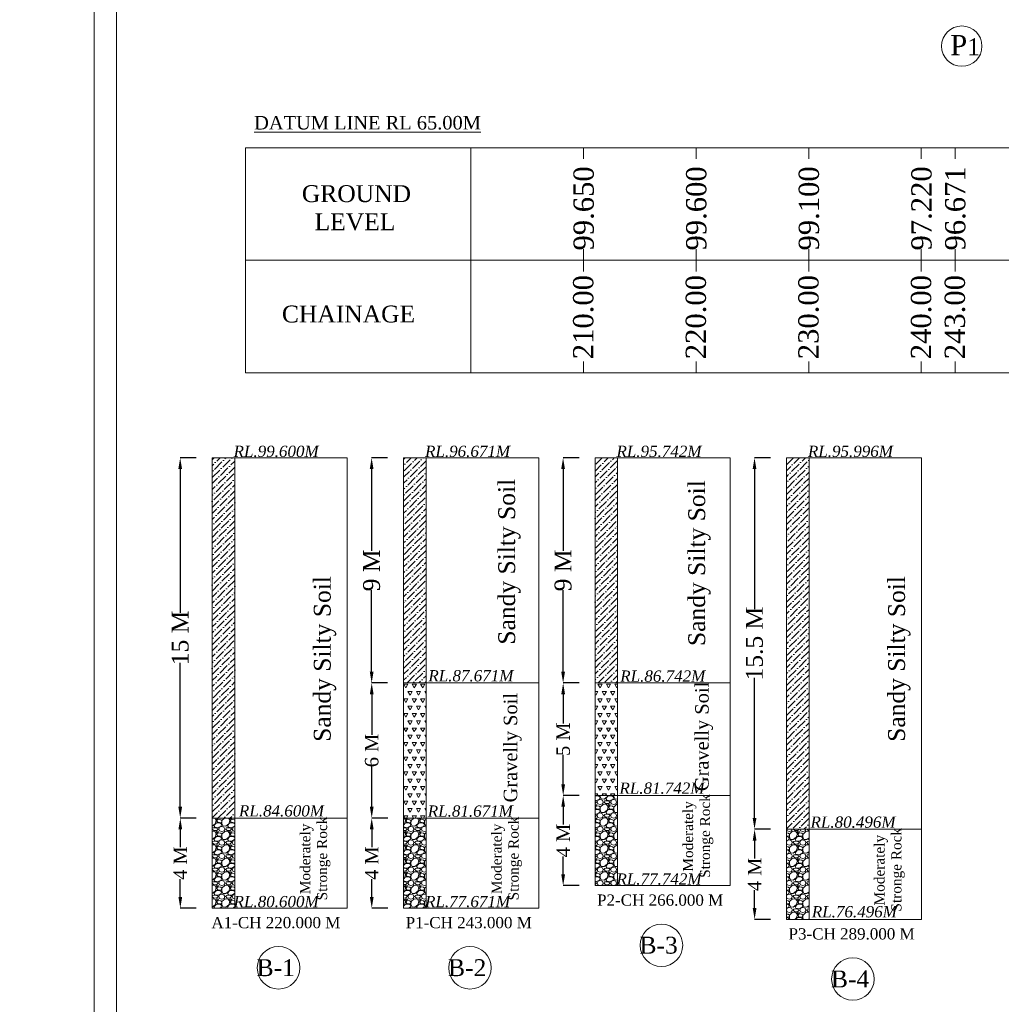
# Model space of a CAD drawing. Header units: millimetres. Extents: x -20950785 to 389010297, y -11535949 to 14056629.
# Tile 147 of 256: x 11985366 to 12072534, y -1586428 to -1498957. Entities that reach past the tile are written whole.
import ezdxf

# ---------------------------------------------------------------- set-up
doc = ezdxf.new("R2010")
doc.units = ezdxf.units.MM
doc.header["$LTSCALE"] = 60
doc.header["$MEASUREMENT"] = 0
doc.styles.add('PDF Arial Bold', font='times.ttf')
doc.styles.add('style1', font='txt.shx', dxfattribs={"height": 1})
doc.dimstyles.get("Standard").update_dxf_attribs({"dimtxt": 400, "dimasz": 215, "dimexe": 0.18, "dimexo": 0.0625, "dimgap": 0.09, "dimtad": 0, "dimtih": 1, "dimtoh": 1, "dimdec": 0, "dimzin": 4, "dimdsep": 46, "dimtxsty": 'Standard', "dimblk": 'OPEN90', "dimcen": 0, "dimadec": 0, "dimazin": 1, "dimtfac": 1, "dimtdec": 0, "dimtix": 1, "dimtofl": 0, "dimtmove": 0, "dimatfit": 3, "dimldrblk": 'OPEN30', "dimfxl": 1, "dimtolj": 1, "dimtzin": 0, "dimarcsym": 0})
pattern_1 = [(228.0127875, (-988231.32, -132066), (-9600, -10800), [161.4432, -15982.90566]), (184.96974073, (-988339.32, -132186), (14400, 1200), [277.0416, -27427.10971]), (132.5104471, (-988615.32, -132210), (12000, -13200), [195.3456, -19339.23912]), (267.273689, (-989083.32, -132510), (1200, 24000), [252.2856, -24976.26965]), (292.8336542, (-989095.32, -132762), (-6000, 14400), [247.386, -24491.24775]), (357.273689, (-988999.32, -132990), (-24000, 1200), [252.2856, -24976.26965]), (37.69424047, (-988747.32, -133002), (-15600, -12000), [333.6348, -33029.81826]), (72.25532837, (-988483.32, -132798), (8400, 26400), [314.9856, -31183.5858]), (121.4295656, (-988387.32, -132498), (-9600, 15600), [253.14, -25060.88773]), (175.2363583, (-988519.32, -132282), (13200, -1200), [288.9984, -14160.9151]), (222.3974378, (-988807.32, -132258), (-14400, -13200), [373.7376, -37000.05001]), (138.8140748, (-987895.32, -132522), (-8400, 7200), [127.5612, -12628.61378]), (171.4692344, (-987991.32, -132438), (15600, -2400), [242.6844, -24025.8137]), (225, (-988231.3, -132402), (-1e-13, -1200), [169.7052, -1527.35107]), (203.1985905, (-988315.32, -132258), (6000, 2400), [91.3896, -9047.53813]), (291.8014095, (-988399.32, -132294), (-1200, 3600), [129.2436, -6332.95417]), (30.9637565, (-988351.32, -132414), (3600, 2400), [209.9148, -6787.22747]), (161.5650512, (-988171.3, -132306), (2400, -1200), [151.7892, -3642.94399]), (16.38954033, (-989095.32, -132294), (12000, 3600), [212.64, -21051.41418]), (70.34617594, (-988891.32, -132234), (-4800, -13200), [178.3932, -17660.8893]), (293.1985905, (-988171.32, -132066), (-2400, 6000), [182.778, -8956.14973]), (343.61045967, (-988099.32, -132234), (-12000, 3600), [212.64, -21051.41418]), (339.4439548, (-989095.32, -133038), (-6000, 2400), [205.056, -10047.74849]), (294.7751406, (-988903.32, -133110), (-6000, 13200), [171.8136, -17009.57168]), (66.8014095, (-988159.32, -133266), (2400, 6000), [182.778, -8956.14973]), (17.35402464, (-988087.32, -133098), (-15600, -4800), [201.1572, -19914.50834]), (69.4439548, (-988747.32, -133266), (-2400, -6000), [102.528, -10150.27649]), (101.3099325, (-988231.32, -133266), (-1200, 4800), [61.188, -6057.63542]), (165.9637565, (-988243.32, -133206), (3600, -1200), [247.386, -4700.34075]), (186.00900596, (-988483.32, -133146), (12000, 1200), [229.26, -22696.70781]), (303.6900675, (-988351.32, -132522), (-1200, 2400), [173.0664, -4153.59513]), (353.1572266, (-988255.32, -132666), (20400, -2400), [302.1528, -29913.07515]), (60.9453959, (-987955.32, -132702), (-4800, -8400), [123.5472, -12231.20897]), (90, (-987895.3, -132594), (-1200, 1200), [72, -1128]), (120.2564372, (-988507.32, -133110), (4800, -8400), [166.7088, -16504.22399]), (48.0127875, (-988591.32, -132966), (9600, 10800), [322.8864, -15821.46246]), (0, (-988375.3, -132726), (1200, 1200), [312, -888]), (325.3048465, (-988063.32, -132726), (12000, -8400), [189.7368, -18783.92916]), (254.0546041, (-987907.32, -132834), (-1200, -4800), [174.7224, -8561.40947]), (207.64597536, (-987955.32, -133002), (-22800, -12000), [284.478, -28163.36902]), (175.42607874, (-988207.32, -133134), (-15600, 1200), [300.9588, -29794.88809])]
pattern_2 = [(45, (-989095.3, -133266), (198.873782, 729.203868), [937.5, -187.5, 0, -187.5])]
pattern_3 = [(60, (-989095.3, -133266), (-375, 649.519052), [375, -375]), (120, (-989095.3, -133266), (-750, 4e-07), [375, -375]), (0, (-989282.8, -132941.24), (375, 649.519052), [375, -375])]

# ---------------------------------------------------------------- blocks, each defined once
blk = doc.blocks.new('*D1190')
at = {"color": 0, "linetype": 'Continuous', "lineweight": -2, "ltscale": 2, "transparency": 16777216}
for p, q in [((12001040, -1537882), (11999620, -1537882)), ((11999620, -1538882), (11999620, -1551665)), ((11999620, -1568882), (11999620, -1556098)), ((12001044, -1569882), (11999620, -1569882))]:
    blk.add_line(p, q, dxfattribs=at)
at = {"color": 0, "linetype": 'Continuous', "lineweight": 9, "ltscale": 2, "transparency": 16777216}
for points in [[(11999454, -1538882), (11999787, -1538882), (11999620, -1537882)], [(11999454, -1568882), (11999787, -1568882), (11999620, -1569882)]]:
    blk.add_solid(points, dxfattribs=at)
at = {"layer": 'Defpoints', "color": 0, "linetype": 'Continuous', "lineweight": 9, "ltscale": 2, "transparency": 16777216}
for p in [(12001040, -1537882), (11999620, -1569882), (12001044, -1569882)]:
    blk.add_point(p, dxfattribs=at)
at = {"color": 0, "linetype": 'Continuous', "lineweight": 9, "ltscale": 2, "transparency": 16777216, "insert": (11999620, -1553882), "char_height": 1500, "attachment_point": 5, "rotation": 90, "style": 'PDF Arial Bold'}
blk.add_mtext('\\A1;15 M', dxfattribs=at)
blk = doc.blocks.new('*D1191')
at = {"color": 0, "linetype": 'Continuous', "lineweight": -2, "ltscale": 2, "transparency": 16777216}
for p, q in [((12001044, -1569882), (11999628, -1569882)), ((11999628, -1570882), (11999628, -1572462)), ((11999628, -1576882), (11999628, -1575301)), ((12001044, -1577882), (11999628, -1577882))]:
    blk.add_line(p, q, dxfattribs=at)
at = {"color": 0, "linetype": 'Continuous', "lineweight": 9, "ltscale": 2, "transparency": 16777216}
for points in [[(11999461, -1570882), (11999794, -1570882), (11999628, -1569882)], [(11999461, -1576882), (11999794, -1576882), (11999628, -1577882)]]:
    blk.add_solid(points, dxfattribs=at)
at = {"layer": 'Defpoints', "color": 0, "linetype": 'Continuous', "lineweight": 9, "ltscale": 2, "transparency": 16777216}
for p in [(12001044, -1569882), (11999628, -1577882), (12001044, -1577882)]:
    blk.add_point(p, dxfattribs=at)
at = {"color": 0, "linetype": 'Continuous', "lineweight": 9, "ltscale": 2, "transparency": 16777216, "insert": (11999628, -1573882), "char_height": 1200, "attachment_point": 5, "rotation": 90, "style": 'PDF Arial Bold'}
blk.add_mtext('\\A1;4 M', dxfattribs=at)
blk = doc.blocks.new('*D1192')
at = {"color": 0, "linetype": 'Continuous', "lineweight": -2, "ltscale": 2, "transparency": 16777216}
for p, q in [((12018040, -1537882), (12016620, -1537882)), ((12016620, -1538882), (12016620, -1546133)), ((12016620, -1556882), (12016620, -1549630)), ((12018040, -1557882), (12016620, -1557882))]:
    blk.add_line(p, q, dxfattribs=at)
at = {"color": 0, "linetype": 'Continuous', "lineweight": 9, "ltscale": 2, "transparency": 16777216}
for points in [[(12016454, -1538882), (12016787, -1538882), (12016620, -1537882)], [(12016454, -1556882), (12016787, -1556882), (12016620, -1557882)]]:
    blk.add_solid(points, dxfattribs=at)
at = {"layer": 'Defpoints', "color": 0, "linetype": 'Continuous', "lineweight": 9, "ltscale": 2, "transparency": 16777216}
for p in [(12018040, -1537882), (12016620, -1557882), (12018040, -1557882)]:
    blk.add_point(p, dxfattribs=at)
at = {"color": 0, "linetype": 'Continuous', "lineweight": 9, "ltscale": 2, "transparency": 16777216, "insert": (12016620, -1547882), "char_height": 1500, "attachment_point": 5, "rotation": 90, "style": 'PDF Arial Bold'}
blk.add_mtext('\\A1;9 M', dxfattribs=at)
blk = doc.blocks.new('*D1193')
at = {"color": 0, "linetype": 'Continuous', "lineweight": -2, "ltscale": 2, "transparency": 16777216}
for p, q in [((12035040, -1537882), (12033620, -1537882)), ((12033620, -1538882), (12033620, -1546133)), ((12033620, -1556882), (12033620, -1549630)), ((12035040, -1557882), (12033620, -1557882))]:
    blk.add_line(p, q, dxfattribs=at)
at = {"color": 0, "linetype": 'Continuous', "lineweight": 9, "ltscale": 2, "transparency": 16777216}
for points in [[(12033454, -1538882), (12033787, -1538882), (12033620, -1537882)], [(12033454, -1556882), (12033787, -1556882), (12033620, -1557882)]]:
    blk.add_solid(points, dxfattribs=at)
at = {"layer": 'Defpoints', "color": 0, "linetype": 'Continuous', "lineweight": 9, "ltscale": 2, "transparency": 16777216}
for p in [(12035040, -1537882), (12033620, -1557882), (12035040, -1557882)]:
    blk.add_point(p, dxfattribs=at)
at = {"color": 0, "linetype": 'Continuous', "lineweight": 9, "ltscale": 2, "transparency": 16777216, "insert": (12033620, -1547882), "char_height": 1500, "attachment_point": 5, "rotation": 90, "style": 'PDF Arial Bold'}
blk.add_mtext('\\A1;9 M', dxfattribs=at)
blk = doc.blocks.new('*D1194')
at = {"color": 0, "linetype": 'Continuous', "lineweight": -2, "ltscale": 2, "transparency": 16777216}
for p, q in [((12052040, -1537882), (12050620, -1537882)), ((12050620, -1538882), (12050620, -1551335)), ((12050620, -1569882), (12050620, -1557428)), ((12052044, -1570882), (12050620, -1570882))]:
    blk.add_line(p, q, dxfattribs=at)
at = {"color": 0, "linetype": 'Continuous', "lineweight": 9, "ltscale": 2, "transparency": 16777216}
for points in [[(12050454, -1538882), (12050787, -1538882), (12050620, -1537882)], [(12050454, -1569882), (12050787, -1569882), (12050620, -1570882)]]:
    blk.add_solid(points, dxfattribs=at)
at = {"layer": 'Defpoints', "color": 0, "linetype": 'Continuous', "lineweight": 9, "ltscale": 2, "transparency": 16777216}
for p in [(12052040, -1537882), (12050620, -1570882), (12052044, -1570882)]:
    blk.add_point(p, dxfattribs=at)
at = {"color": 0, "linetype": 'Continuous', "lineweight": 9, "ltscale": 2, "transparency": 16777216, "insert": (12050620, -1554382), "char_height": 1500, "attachment_point": 5, "rotation": 90, "style": 'PDF Arial Bold'}
blk.add_mtext('\\A1;15.5 M', dxfattribs=at)
blk = doc.blocks.new('*D1199')
at = {"color": 0, "linetype": 'Continuous', "lineweight": -2, "ltscale": 2, "transparency": 16777216}
for p, q in [((12018044, -1569882), (12016628, -1569882)), ((12016628, -1570882), (12016628, -1572462)), ((12016628, -1576882), (12016628, -1575301)), ((12018044, -1577882), (12016628, -1577882))]:
    blk.add_line(p, q, dxfattribs=at)
at = {"color": 0, "linetype": 'Continuous', "lineweight": 9, "ltscale": 2, "transparency": 16777216}
for points in [[(12016461, -1570882), (12016794, -1570882), (12016628, -1569882)], [(12016461, -1576882), (12016794, -1576882), (12016628, -1577882)]]:
    blk.add_solid(points, dxfattribs=at)
at = {"layer": 'Defpoints', "color": 0, "linetype": 'Continuous', "lineweight": 9, "ltscale": 2, "transparency": 16777216}
for p in [(12018044, -1569882), (12016628, -1577882), (12018044, -1577882)]:
    blk.add_point(p, dxfattribs=at)
at = {"color": 0, "linetype": 'Continuous', "lineweight": 9, "ltscale": 2, "transparency": 16777216, "insert": (12016628, -1573882), "char_height": 1200, "attachment_point": 5, "rotation": 90, "style": 'PDF Arial Bold'}
blk.add_mtext('\\A1;4 M', dxfattribs=at)
blk = doc.blocks.new('*D1200')
at = {"color": 0, "linetype": 'Continuous', "lineweight": -2, "ltscale": 2, "transparency": 16777216}
for p, q in [((12035044, -1567882), (12033628, -1567882)), ((12033628, -1568882), (12033628, -1570462)), ((12033628, -1574882), (12033628, -1573301)), ((12035044, -1575882), (12033628, -1575882))]:
    blk.add_line(p, q, dxfattribs=at)
at = {"color": 0, "linetype": 'Continuous', "lineweight": 9, "ltscale": 2, "transparency": 16777216}
for points in [[(12033461, -1568882), (12033794, -1568882), (12033628, -1567882)], [(12033461, -1574882), (12033794, -1574882), (12033628, -1575882)]]:
    blk.add_solid(points, dxfattribs=at)
at = {"layer": 'Defpoints', "color": 0, "linetype": 'Continuous', "lineweight": 9, "ltscale": 2, "transparency": 16777216}
for p in [(12035044, -1567882), (12033628, -1575882), (12035044, -1575882)]:
    blk.add_point(p, dxfattribs=at)
at = {"color": 0, "linetype": 'Continuous', "lineweight": 9, "ltscale": 2, "transparency": 16777216, "insert": (12033628, -1571882), "char_height": 1200, "attachment_point": 5, "rotation": 90, "style": 'PDF Arial Bold'}
blk.add_mtext('\\A1;4 M', dxfattribs=at)
blk = doc.blocks.new('*D1201')
at = {"color": 0, "linetype": 'Continuous', "lineweight": -2, "ltscale": 2, "transparency": 16777216}
for p, q in [((12052044, -1570882), (12050628, -1570882)), ((12050628, -1571882), (12050628, -1573462)), ((12050628, -1577882), (12050628, -1576301)), ((12052044, -1578882), (12050628, -1578882))]:
    blk.add_line(p, q, dxfattribs=at)
at = {"color": 0, "linetype": 'Continuous', "lineweight": 9, "ltscale": 2, "transparency": 16777216}
for points in [[(12050461, -1571882), (12050794, -1571882), (12050628, -1570882)], [(12050461, -1577882), (12050794, -1577882), (12050628, -1578882)]]:
    blk.add_solid(points, dxfattribs=at)
at = {"layer": 'Defpoints', "color": 0, "linetype": 'Continuous', "lineweight": 9, "ltscale": 2, "transparency": 16777216}
for p in [(12052044, -1570882), (12050628, -1578882), (12052044, -1578882)]:
    blk.add_point(p, dxfattribs=at)
at = {"color": 0, "linetype": 'Continuous', "lineweight": 9, "ltscale": 2, "transparency": 16777216, "insert": (12050628, -1574882), "char_height": 1200, "attachment_point": 5, "rotation": 90, "style": 'PDF Arial Bold'}
blk.add_mtext('\\A1;4 M', dxfattribs=at)
blk = doc.blocks.new('*D1206')
at = {"color": 0, "linetype": 'Continuous', "lineweight": -2, "ltscale": 2, "transparency": 16777216}
for p, q in [((12018040, -1557882), (12016628, -1557882)), ((12016628, -1558882), (12016628, -1562486)), ((12016628, -1568882), (12016628, -1565277)), ((12018044, -1569882), (12016628, -1569882))]:
    blk.add_line(p, q, dxfattribs=at)
at = {"color": 0, "linetype": 'Continuous', "lineweight": 9, "ltscale": 2, "transparency": 16777216}
for points in [[(12016461, -1558882), (12016794, -1558882), (12016628, -1557882)], [(12016461, -1568882), (12016794, -1568882), (12016628, -1569882)]]:
    blk.add_solid(points, dxfattribs=at)
at = {"layer": 'Defpoints', "color": 0, "linetype": 'Continuous', "lineweight": 9, "ltscale": 2, "transparency": 16777216}
for p in [(12018040, -1557882), (12016628, -1569882), (12018044, -1569882)]:
    blk.add_point(p, dxfattribs=at)
at = {"color": 0, "linetype": 'Continuous', "lineweight": 9, "ltscale": 2, "transparency": 16777216, "insert": (12016628, -1563882), "char_height": 1200, "attachment_point": 5, "rotation": 90, "style": 'PDF Arial Bold'}
blk.add_mtext('\\A1;6 M', dxfattribs=at)
blk = doc.blocks.new('*D1207')
at = {"color": 0, "linetype": 'Continuous', "lineweight": -2, "ltscale": 2, "transparency": 16777216}
for p, q in [((12035044, -1557882), (12033628, -1557882)), ((12033628, -1558882), (12033628, -1561490)), ((12033628, -1566882), (12033628, -1564273)), ((12035044, -1567882), (12033628, -1567882))]:
    blk.add_line(p, q, dxfattribs=at)
at = {"color": 0, "linetype": 'Continuous', "lineweight": 9, "ltscale": 2, "transparency": 16777216}
for points in [[(12033461, -1558882), (12033794, -1558882), (12033628, -1557882)], [(12033461, -1566882), (12033794, -1566882), (12033628, -1567882)]]:
    blk.add_solid(points, dxfattribs=at)
at = {"layer": 'Defpoints', "color": 0, "linetype": 'Continuous', "lineweight": 9, "ltscale": 2, "transparency": 16777216}
for p in [(12035044, -1557882), (12033628, -1567882), (12035044, -1567882)]:
    blk.add_point(p, dxfattribs=at)
at = {"color": 0, "linetype": 'Continuous', "lineweight": 9, "ltscale": 2, "transparency": 16777216, "insert": (12033628, -1562882), "char_height": 1200, "attachment_point": 5, "rotation": 90, "style": 'PDF Arial Bold'}
blk.add_mtext('\\A1;5 M', dxfattribs=at)

msp = doc.modelspace()

# ---------------------------------------------------------------- hatches: boundary and pattern name
at = {"linetype": 'Continuous', "lineweight": 9, "ltscale": 2}
h = msp.add_hatch(dxfattribs=at)
h.set_pattern_fill('ANSI36', scale=3000)
h.set_pattern_definition(pattern_2)
h.paths.add_polyline_path([(12004460.18, -1537881.5), (12002460.18, -1537881.5), (12002460.18, -1569881.5), (12004460.18, -1569881.5)])
h = msp.add_hatch(dxfattribs=at)
h.set_pattern_fill('ANSI36', scale=3000)
h.set_pattern_definition(pattern_2)
h.paths.add_polyline_path([(12021460.18, -1537881.5), (12019460.18, -1537881.5), (12019460.18, -1557881.5), (12021460.18, -1557881.5)])
h = msp.add_hatch(dxfattribs=at)
h.set_pattern_fill('ANSI36', scale=3000)
h.set_pattern_definition(pattern_2)
h.paths.add_polyline_path([(12038460.18, -1537881.5), (12036460.18, -1537881.5), (12036460.18, -1557881.5), (12038460.18, -1557881.5)])
h = msp.add_hatch(dxfattribs=at)
h.set_pattern_fill('ANSI36', scale=3000)
h.set_pattern_definition(pattern_2)
h.paths.add_polyline_path([(12055460.18, -1537881.5), (12053460.18, -1537881.5), (12053460.18, -1570881.5), (12055460.18, -1570881.5)])
h = msp.add_hatch(dxfattribs=at)
h.set_pattern_fill('TRIANG', scale=2000)
h.set_pattern_definition(pattern_3)
h.paths.add_polyline_path([(12021460.18, -1557881.5), (12019460.18, -1557881.5), (12019460.18, -1569881.5), (12021460.18, -1569881.5)])
h = msp.add_hatch(dxfattribs=at)
h.set_pattern_fill('TRIANG', scale=2000)
h.set_pattern_definition(pattern_3)
h.paths.add_polyline_path([(12038460.18, -1557881.5), (12036460.18, -1557881.5), (12036460.18, -1567881.5), (12038460.18, -1567881.5)])
h = msp.add_hatch(dxfattribs=at)
h.set_pattern_fill('GRAVEL', scale=1200)
h.set_pattern_definition(pattern_1)
h.paths.add_polyline_path([(12038460.18, -1567881.5), (12036460.18, -1567881.5), (12036460.18, -1575881.5), (12038460.18, -1575881.5)])
h.paths.add_polyline_path([(12038112.35, -1576370.89), (12046163.18, -1576370.89), (12046163.18, -1574235.71), (12038112.35, -1574235.71)], flags=9)
h = msp.add_hatch(dxfattribs=at)
h.set_pattern_fill('GRAVEL', scale=1200)
h.set_pattern_definition(pattern_1)
h.paths.add_polyline_path([(12004460.18, -1569881.5), (12002460.18, -1569881.5), (12002460.18, -1577881.5), (12004460.18, -1577881.5)])
h.paths.add_polyline_path([(12004112.35, -1578370.89), (12012163.18, -1578370.89), (12012163.18, -1576235.71), (12004112.35, -1576235.71)], flags=9)
h = msp.add_hatch(dxfattribs=at)
h.set_pattern_fill('GRAVEL', scale=1200)
h.set_pattern_definition(pattern_1)
h.paths.add_polyline_path([(12021460.18, -1569881.5), (12019460.18, -1569881.5), (12019460.18, -1577881.5), (12021460.18, -1577881.5)])
h.paths.add_polyline_path([(12021112.35, -1578370.89), (12029163.18, -1578370.89), (12029163.18, -1576235.71), (12021112.35, -1576235.71)], flags=9)
h = msp.add_hatch(dxfattribs=at)
h.set_pattern_fill('GRAVEL', scale=1200)
h.set_pattern_definition(pattern_1)
h.paths.add_polyline_path([(12053460.18, -1578881.5), (12055460.18, -1578881.5), (12055460.18, -1570881.5), (12053460.18, -1570881.5)])
h.paths.add_polyline_path([(12055459.22, -1579274.6), (12063510.05, -1579274.6), (12063510.05, -1577139.41), (12055459.22, -1577139.41)], flags=9)

# ---------------------------------------------------------------- linework, layer by layer
at = {"color": 7, "linetype": 'Continuous', "lineweight": 9, "ltscale": 2}
for p, q in [((12005428.05, -1510330.02), (12025428.05, -1510330.02)), ((12005428.05, -1530330.02), (12005428.05, -1510330.02)), ((12025428.05, -1510330.02), (12025428.05, -1530330.02)), ((12025428.05, -1510330.02), (12045428.05, -1510330.02)), ((12035428.05, -1510330.02), (12035428.05, -1511330.02)), ((12045428.05, -1510330.02), (12065428.05, -1510330.02)), ((12045428.05, -1510330.02), (12045428.05, -1511330.02)), ((12055428.05, -1510330.02), (12055428.05, -1511330.02)), ((12065428.05, -1510330.02), (12085428.05, -1510330.02)), ((12065428.05, -1510330.02), (12065428.05, -1511330.02)), ((12068428.05, -1510330.02), (12068428.05, -1511330.02)), ((12035428.05, -1519330.02), (12035428.05, -1521330.02)), ((12045428.05, -1519330.02), (12045428.05, -1521330.02)), ((12055428.05, -1519330.02), (12055428.05, -1521330.02)), ((12065428.05, -1519330.02), (12065428.05, -1521330.02)), ((12068428.05, -1519330.02), (12068428.05, -1521330.02)), ((12005428.05, -1520330.02), (12025428.05, -1520330.02)), ((12025428.05, -1520330.02), (12225428.05, -1520330.02)), ((12035428.05, -1529330.02), (12035428.05, -1530330.02)), ((12045428.05, -1529330.02), (12045428.05, -1530330.02)), ((12055428.05, -1529330.02), (12055428.05, -1530330.02)), ((12065428.05, -1529330.02), (12065428.05, -1530330.02)), ((12068428.05, -1529330.02), (12068428.05, -1530330.02)), ((12025428.05, -1530330.02), (12005428.05, -1530330.02)), ((12045428.05, -1530330.02), (12025428.05, -1530330.02)), ((12065428.05, -1530330.02), (12045428.05, -1530330.02)), ((12085428.05, -1530330.02), (12065428.05, -1530330.02)), ((12002460.18, -1537881.5), (12002460.18, -1577881.5)), ((12014460.18, -1537881.5), (12002460.18, -1537881.5)), ((12004460.18, -1577881.5), (12004460.18, -1537881.5)), ((12014460.18, -1577881.5), (12014460.18, -1537881.5)), ((12019460.18, -1537881.5), (12019460.18, -1577881.5)), ((12031460.18, -1537881.5), (12019460.18, -1537881.5)), ((12021460.18, -1577881.5), (12021460.18, -1537881.5)), ((12031460.18, -1577881.5), (12031460.18, -1537881.5)), ((12036460.18, -1537881.5), (12036460.18, -1575881.5)), ((12048460.18, -1537881.5), (12036460.18, -1537881.5)), ((12038460.18, -1575881.5), (12038460.18, -1537881.5)), ((12048460.18, -1575881.5), (12048460.18, -1537881.5)), ((12053460.18, -1537881.5), (12053460.18, -1578881.5)), ((12065460.18, -1537881.5), (12053460.18, -1537881.5)), ((12055460.18, -1578881.5), (12055460.18, -1537881.5)), ((12065460.18, -1578881.5), (12065460.18, -1537881.5)), ((12019460.18, -1557881.5), (12031460.18, -1557881.5)), ((12036460.18, -1557881.5), (12048460.18, -1557881.5)), ((12036460.18, -1567881.5), (12048460.18, -1567881.5)), ((12002460.18, -1569881.5), (12004460.18, -1569881.5)), ((12004460.18, -1569881.5), (12014460.18, -1569881.5)), ((12019460.18, -1569881.5), (12031460.18, -1569881.5)), ((12053460.18, -1570881.5), (12065460.18, -1570881.5)), ((12036460.18, -1575881.5), (12038460.18, -1575881.5)), ((12036460.18, -1575881.5), (12048460.18, -1575881.5)), ((12002460.18, -1577881.5), (12014460.18, -1577881.5)), ((12019460.18, -1577881.5), (12021460.18, -1577881.5)), ((12019460.18, -1577881.5), (12031460.18, -1577881.5)), ((12053460.18, -1578881.5), (12055460.18, -1578881.5)), ((12053460.18, -1578881.5), (12065460.18, -1578881.5))]:
    msp.add_line(p, q, dxfattribs=at)
for points in [[(11991969.5, -1428738.8), (12329345.7, -1428738.8), (12329345.7, -1668785), (11991969.5, -1668785)], [(11993969.5, -1430738.8), (12327345.7, -1430738.8), (12327345.7, -1666785), (11993969.5, -1666785)]]:
    msp.add_lwpolyline(points, close=True, dxfattribs=at)
for centre, radius in [((12069022.69, -1501307.96), 1791.87), ((12042353.18, -1581185.25), 1886.25), ((12008353.18, -1583185.25), 1886.25), ((12025353.18, -1583185.25), 1886.25), ((12059353.18, -1584185.25), 1886.25)]:
    msp.add_circle(centre, radius, dxfattribs=at)

# ---------------------------------------------------------------- texts
at = {"color": 7, "linetype": 'Continuous', "lineweight": 9, "ltscale": 2, "attachment_point": 1, "rotation": 90, "style": 'PDF Arial Bold'}
for s, width, insert, char_height in [('\\pi1240.70522,t5740.70522;Moderately \\P\\pi690.45288,t5190.45288;Stronge Rock', 8577.0125, (12044267.37, -1575885.51), 900), ('\\pi1240.70522,t5740.70522;Moderately \\P\\pi690.45288,t5190.45288;Stronge Rock', 8577.0125, (12010267.37, -1577885.51), 900), ('\\pi1240.70522,t5740.70522;Moderately \\P\\pi690.45288,t5190.45288;Stronge Rock', 8577.0125, (12027267.37, -1577885.51), 900), ('\\pi1240.70522,t5740.70522;Moderately \\P\\pi690.45288,t5190.45288;Stronge Rock', 8577.0125, (12061267.37, -1578885.51), 900), ('\\pi1240.70522,t5740.70522;Moderately \\P\\pi690.45288,t5190.45288;Stronge Rock', 8577.0125, (12061495.74, -1621654.51), 900), ('\\pi1240.70522,t5740.70522;Moderately \\P\\pi690.45288,t5190.45288;Stronge Rock', 8577.0125, (12044495.74, -1623654.51), 900), ('\\pi1240.70522,t5740.70522;Moderately \\P\\pi690.45288,t5190.45288;Stronge Rock', 8577.0125, (12010495.74, -1626654.51), 900), ('\\pt7500;Sandy Silty Soil', 19976.8492, (12027862.08, -1554477.02), 1500), ('\\pt7500;Sandy Silty Soil', 19976.8492, (12044735.08, -1554601.02), 1500), ('\\pt7500;Sandy Silty Soil', 19976.8492, (12011482.58, -1563113.02), 1500), ('\\pt7500;Sandy Silty Soil', 19976.8492, (12062482.58, -1563113.02), 1500), ('\\pt6000;Gravelly Soil', 19976.8492, (12045346.58, -1567492.02), 1200), ('\\pt6000;Gravelly Soil', 19976.8492, (12028346.58, -1568492.02), 1200)]:
    msp.add_mtext_dynamic_manual_height_columns(s, width=width, gutter_width=1, heights=[0], dxfattribs=dict(at, insert=insert, char_height=char_height))
at = {"linetype": 'Continuous', "lineweight": 9, "attachment_point": 1}
for s, insert, char_height in [('{\\fTimes New Roman|b0|i0|c0|p18;\\H1.2x;P\\H0.83333x;1}', (12067996.76, -1500310.16), 1500), ('{\\fTimes New Roman|b0|i0|c0|p18;\\LDATUM LINE RL 65.00M}', (12006182.58, -1507510.79), 1200), ('{\\fTimes New Roman|b0|i0|c0|p18;GROUND\\P  LEVEL}', (12010422.22, -1513659.98), 1500), ('{\\fTimes New Roman|b0|i0|c0|p18;CHAINAGE}', (12008651.38, -1524355.05), 1500)]:
    msp.add_mtext(s, dxfattribs=dict(at, insert=insert, char_height=char_height))
at = {"linetype": 'Continuous', "lineweight": 9, "char_height": 1800, "attachment_point": 1, "rotation": 90}
for s, insert in [('{\\fTimes New Roman|b0|i0|c0|p18;99.650}', (12034541.25, -1519461.1)), ('{\\fTimes New Roman|b0|i0|c0|p18;99.600}', (12044541.25, -1519461.1)), ('{\\fTimes New Roman|b0|i0|c0|p18;99.100}', (12054541.25, -1519461.1)), ('{\\fTimes New Roman|b0|i0|c0|p18;97.220}', (12064541.25, -1519461.1)), ('{\\fTimes New Roman|b0|i0|c0|p18;96.671}', (12067541.25, -1519461.1)), ('{\\fTimes New Roman|b0|i0|c0|p18;210.00}', (12034505.48, -1529117.18)), ('{\\fTimes New Roman|b0|i0|c0|p18;220.00}', (12044505.48, -1529117.18)), ('{\\fTimes New Roman|b0|i0|c0|p18;230.00}', (12054505.48, -1529117.18)), ('{\\fTimes New Roman|b0|i0|c0|p18;240.00}', (12064505.48, -1529117.18)), ('{\\fTimes New Roman|b0|i0|c0|p18;243.00}', (12067505.48, -1529117.18))]:
    msp.add_mtext(s, dxfattribs=dict(at, insert=insert))
at = {"linetype": 'Continuous', "lineweight": 9, "char_height": 750, "attachment_point": 1}
for s, insert, width in [('\\pi3313.63157;{\\fTimes New Roman|b0|i0|c0|p18;medium \\P\\pi1814.9834;compacted soil\\H1.00001x;\\P\\pi0;      }', (10498330.15, -1522913.25, -17483.87), 10242.62), ('\\pi3313.63157;{\\fTimes New Roman|b0|i0|c0|p18;medium \\P\\pi1814.9834;compacted soil\\H1.00001x;\\P\\pi0;      }', (11748274.52, -1522913.25, -17483.87), 10242.62), ('\\pi3313.63157;{\\fTimes New Roman|b0|i0|c0|p18;medium \\P\\pi1814.9834;compacted soil\\H1.00001x;\\P\\pi0;      }', (10471525.12, -1523931.04, -17483.87), 10242.62), ('\\pi3313.63157;{\\fTimes New Roman|b0|i0|c0|p18;medium \\P\\pi1814.9834;compacted soil\\H1.00001x;\\P\\pi0;      }', (11721469.49, -1523931.04, -17483.87), 10242.62), ('\\pi2917.05681;{\\fTimes New Roman|b0|i0|c0|p18;\\LCertified that the boring details  shown are correct.}', (10475118.14, -1543620.32, -17483.87), 28256.2477), ('\\pi2917.05681;{\\fTimes New Roman|b0|i0|c0|p18;\\LCertified that the boring details  shown are correct.}', (11725062.51, -1543620.32, -17483.87), 28256.2477)]:
    msp.add_mtext(s, dxfattribs=dict(at, insert=insert, width=width))
at = {"color": 7, "linetype": 'Continuous', "lineweight": 9, "ltscale": 2, "char_height": 1000, "width": 5796.7256, "attachment_point": 3, "style": 'PDF Arial Bold'}
for s, insert in [('{\\fTimes New Roman|b0|i1|c0|p18;RL.99.600M}', (12011913.18, -1536801.5)), ('{\\fTimes New Roman|b0|i1|c0|p18;RL.96.671M}', (12028913.18, -1536801.5)), ('{\\fTimes New Roman|b0|i1|c0|p18;RL.95.742M}', (12045913.18, -1536801.5)), ('{\\fTimes New Roman|b0|i1|c0|p18;RL.95.996M}', (12062913.18, -1536801.5)), ('{\\fTimes New Roman|b0|i1|c0|p18;RL.87.671M}', (12029208.7, -1556739.97)), ('{\\fTimes New Roman|b0|i1|c0|p18;RL.86.742M}', (12046248.54, -1556771.04)), ('{\\fTimes New Roman|b0|i1|c0|p18;RL.81.742M}', (12046175.03, -1566726.75)), ('{\\fTimes New Roman|b0|i1|c0|p18;RL.84.600M}', (12012386.81, -1568742.33)), ('{\\fTimes New Roman|b0|i1|c0|p18;RL.81.671M}', (12029155.79, -1568764.2)), ('{\\fTimes New Roman|b0|i1|c0|p18;RL.80.496M}', (12063143.2, -1569744.04)), ('{\\fTimes New Roman|b0|i1|c0|p18;RL.77.742M}', (12045913.18, -1574801.5)), ('{\\fTimes New Roman|b0|i1|c0|p18;RL.80.600M}', (12011913.18, -1576801.5)), ('{\\fTimes New Roman|b0|i1|c0|p18;RL.77.671M}', (12028913.18, -1576801.5)), ('{\\fTimes New Roman|b0|i1|c0|p18;RL.76.496M}', (12063260.05, -1577705.2))]:
    msp.add_mtext(s, dxfattribs=dict(at, insert=insert))
at = {"linetype": 'Continuous', "lineweight": 9, "char_height": 750, "width": 22678.6984, "attachment_point": 1, "style": 'style1'}
for insert in [(10046282.47, -1573923.48), (11296226.84, -1573923.48)]:
    msp.add_mtext('\\pi6024.46095;{\\fTimes New Roman|b0|i0|c0|p18;\\LELEVATION OF PIER \\P\\pi3569.25186;ALONG CURRENT DIRECTION  }', dxfattribs=dict(at, insert=insert))
at = {"color": 7, "linetype": 'Continuous', "lineweight": 9, "ltscale": 2, "attachment_point": 3, "style": 'PDF Arial Bold'}
for s, insert, char_height in [('P2-CH 266.000 M', (12047843.57, -1576670.43), 1000), ('A1-CH 220.000 M', (12013843.57, -1578670.43), 1000), ('P1-CH 243.000 M', (12030843.57, -1578670.43), 1000), ('P3-CH 289.000 M', (12064843.57, -1579670.43), 1000), ('B-3', (12043802.26, -1580425.7), 1500), ('B-1', (12009802.26, -1582425.7), 1500), ('B-2', (12026802.26, -1582425.7), 1500), ('B-4', (12060802.26, -1583425.7), 1500)]:
    msp.add_mtext(s, dxfattribs=dict(at, insert=insert, char_height=char_height))

# ---------------------------------------------------------------- dimensions: what is measured, and where the dimension line sits
at = {"color": 7, "linetype": 'Continuous', "lineweight": 9, "ltscale": 2}
for base, p1, p2, text, override, picture, middle in [((11999620.18, -1569881.5), (12001040.06, -1537881.5), (12001043.81, -1569881.5), '15 M', {"dimtxt": 1500, "dimasz": 1000, "dimtxsty": 'PDF Arial Bold', "dimfxl": 300}, '*D1190', (11999620.18, -1553881.5)), ((12016620.18, -1557881.5), (12018040.06, -1537881.5), (12018040.06, -1557881.5), '9 M', {"dimtxt": 1500, "dimasz": 1000, "dimtxsty": 'PDF Arial Bold', "dimfxl": 300}, '*D1192', (12016620.18, -1547881.5)), ((12033620.18, -1557881.5), (12035040.06, -1537881.5), (12035040.06, -1557881.5), '9 M', {"dimtxt": 1500, "dimasz": 1000, "dimtxsty": 'PDF Arial Bold', "dimfxl": 300}, '*D1193', (12033620.18, -1547881.5)), ((12050620.18, -1570881.5), (12052040.06, -1537881.5), (12052043.81, -1570881.5), '15.5 M', {"dimtxt": 1500, "dimasz": 1000, "dimtxsty": 'PDF Arial Bold', "dimfxl": 300}, '*D1194', (12050620.18, -1554381.5)), ((12016627.68, -1569881.5), (12018040.06, -1557881.5), (12018043.81, -1569881.5), '6 M', {"dimtxt": 1200, "dimasz": 1000, "dimtxsty": 'PDF Arial Bold', "dimfxl": 300}, '*D1206', (12016627.68, -1563881.5)), ((12033627.68, -1567881.5), (12035043.81, -1557881.5), (12035043.81, -1567881.5), '5 M', {"dimtxt": 1200, "dimasz": 1000, "dimtxsty": 'PDF Arial Bold', "dimfxl": 300}, '*D1207', (12033627.68, -1562881.5)), ((12033627.68, -1575881.5), (12035043.81, -1567881.5), (12035043.81, -1575881.5), '4 M', {"dimtxt": 1200, "dimasz": 1000, "dimtxsty": 'PDF Arial Bold', "dimfxl": 300}, '*D1200', (12033627.68, -1571881.5)), ((11999627.68, -1577881.5), (12001043.81, -1569881.5), (12001043.81, -1577881.5), '4 M', {"dimtxt": 1200, "dimasz": 1000, "dimtxsty": 'PDF Arial Bold', "dimfxl": 300}, '*D1191', (11999627.68, -1573881.5)), ((12016627.68, -1577881.5), (12018043.81, -1569881.5), (12018043.81, -1577881.5), '4 M', {"dimtxt": 1200, "dimasz": 1000, "dimtxsty": 'PDF Arial Bold', "dimfxl": 300}, '*D1199', (12016627.68, -1573881.5)), ((12050627.68, -1578881.5), (12052043.81, -1570881.5), (12052043.81, -1578881.5), '4 M', {"dimtxt": 1200, "dimasz": 1000, "dimtxsty": 'PDF Arial Bold', "dimfxl": 300}, '*D1201', (12050627.68, -1574881.5))]:
    dim = msp.add_linear_dim(base=base, p1=p1, p2=p2, angle=90, text=text, dimstyle='Standard', override=override, dxfattribs=at)
    dim.commit()
    dim.dimension.update_dxf_attribs({"geometry": picture, "text_midpoint": middle, "text_rotation": 90})

doc.saveas('drawing.dxf')
